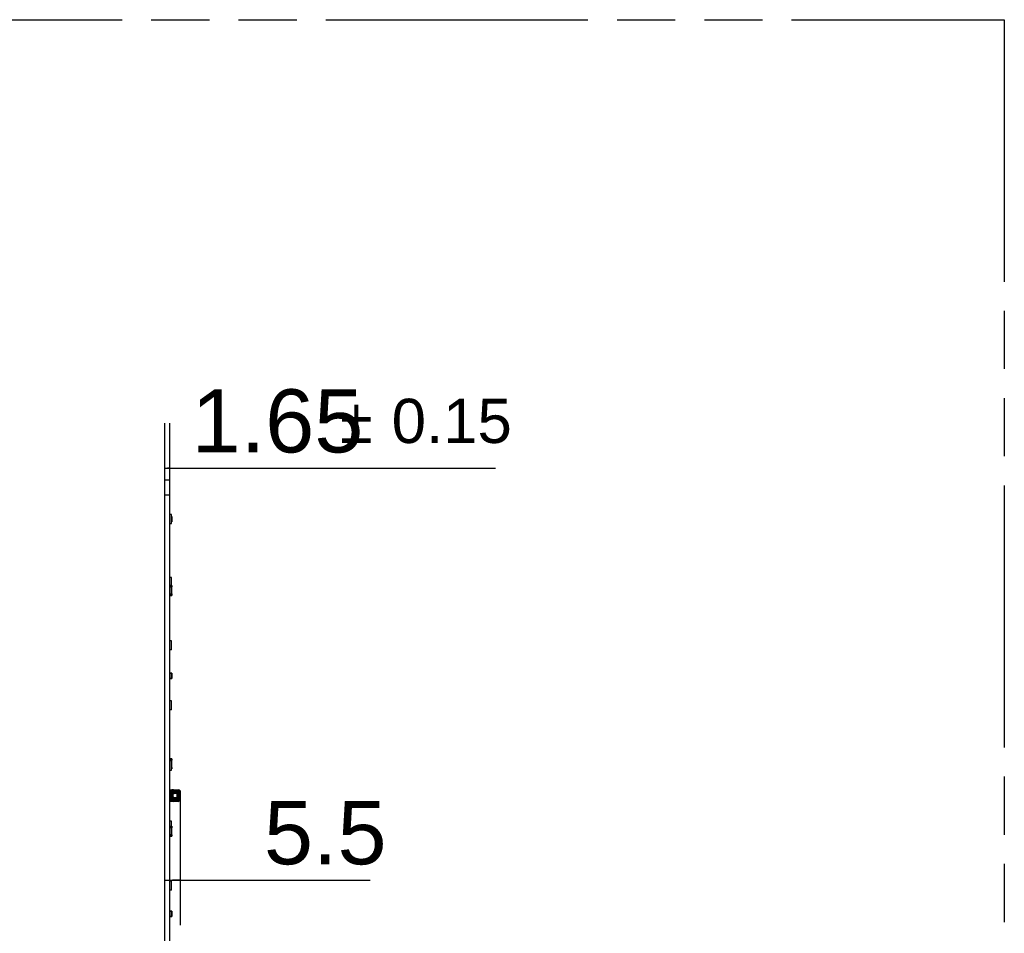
# Model space of a CAD drawing. Header units: millimetres. Extents: x 0 to 210, y 0 to 297.
# Tile 29 of 30: x 117 to 150, y 152 to 183. Entities that reach past the tile are written whole.
import ezdxf

# ---------------------------------------------------------------- set-up
doc = ezdxf.new("R2010")
doc.units = ezdxf.units.MM
doc.header["$LTSCALE"] = 19.36
doc.linetypes.add('PHANTOM', pattern=[0.8, 0.45, -0.05, 0.1, -0.05, 0.1, -0.05])
doc.layers.get('0').update_dxf_attribs({"linetype": 'CONTINUOUS'})
doc.layers.add('DEFAULT_3', color=7, linetype='PHANTOM')
doc.layers.add('Z_DIM_2D', color=7, linetype='CONTINUOUS')
doc.styles.add('TEXTSTYLE_3', font='helveticaneueltw1g-ltcn.otf')
doc.styles.add('TEXTSTYLE_4', font='gdt', dxfattribs={"width": 0.7})
doc.dimstyles.new('DIMSTYLE_4', dxfattribs={"dimtxt": 2.1, "dimasz": 3.5, "dimexe": 1.5, "dimexo": 0, "dimgap": 0.525, "dimtad": 1, "dimdec": 3, "dimlfac": 10, "dimdsep": 46, "dimtxsty": 'TEXTSTYLE_3', "dimblk": '_FILLED', "dimblk1": '_FILLED', "dimblk2": '_FILLED', "dimcen": 0.09, "dimclrt": 5, "dimadec": 0, "dimazin": 0, "dimtol": 1, "dimtp": 0.15, "dimtm": 0.15, "dimtfac": 1, "dimtdec": 3, "dimtofl": 0, "dimtmove": 0, "dimatfit": 3, "dimldrblk": '_FILLED', "dimfxl": 0, "dimtolj": 1, "dimarcsym": 0})
doc.dimstyles.new('DIMSTYLE_5', dxfattribs={"dimtxt": 2.1, "dimasz": 3.5, "dimexe": 1.5, "dimexo": 0, "dimgap": 0.525, "dimtad": 1, "dimdec": 3, "dimlfac": 10, "dimdsep": 46, "dimtxsty": 'TEXTSTYLE_3', "dimblk": '_FILLED', "dimblk1": '_FILLED', "dimblk2": '_FILLED', "dimcen": 0.09, "dimclrt": 5, "dimadec": 0, "dimazin": 0, "dimtp": 0.1, "dimtm": 0.1, "dimtfac": 1, "dimtdec": 3, "dimtofl": 0, "dimtmove": 0, "dimatfit": 3, "dimldrblk": '_FILLED', "dimfxl": 0, "dimtolj": 1, "dimarcsym": 0})

# ---------------------------------------------------------------- blocks, each defined once
blk = doc.blocks.new('*D8')
at = {"layer": 'Z_DIM_2D', "color": 2, "linetype": 'Continuous'}
for p, q in [((122.213, 167.378), (122.213, 169.263)), ((122.378, 167.378), (122.378, 169.263)), ((122.213, 167.763), (122.296, 167.763)), ((122.378, 167.763), (122.296, 167.763)), ((122.296, 167.763), (133.21, 167.763))]:
    blk.add_line(p, q, dxfattribs=at)
at = {"layer": 'Z_DIM_2D', "color": 5, "linetype": 'Continuous'}
for s, height, style, p in [('1.65', 2.1, 'TEXTSTYLE_3', (123.103, 168.288)), ('`', 1.47, 'TEXTSTYLE_4', (128.039, 168.603)), ('0.15', 1.47, 'TEXTSTYLE_3', (129.754, 168.603))]:
    blk.add_text(s, height=height, dxfattribs=dict(at, style=style)).set_placement(p)
blk = doc.blocks.new('_FILLED')
at = {"color": 0, "linetype": 'ByBlock'}
blk.add_solid([(0, 0), (-1, 0.125), (-1, -0.125)], dxfattribs=at)
blk = doc.blocks.new('_NONE')
blk = doc.blocks.new('*D9')
at = {"layer": 'Z_DIM_2D', "color": 2, "linetype": 'Continuous'}
for p, q in [((122.723, 156.736), (122.723, 154.592)), ((122.723, 154.592), (122.723, 152.567)), ((122.213, 154.067), (122.468, 154.067)), ((122.723, 154.067), (122.468, 154.067)), ((122.468, 154.067), (129.034, 154.067))]:
    blk.add_line(p, q, dxfattribs=at)
at = {"layer": 'Z_DIM_2D', "color": 5, "linetype": 'Continuous', "style": 'TEXTSTYLE_3'}
blk.add_text('5.5', height=2.1, dxfattribs=at).set_placement((125.507, 154.592))

msp = doc.modelspace()

# ---------------------------------------------------------------- linework, layer by layer
at = {"color": 7, "linetype": 'Continuous'}
for p, q in [((122.21301, 140.37776), (122.21301, 167.37776)), ((122.21301, 167.37776), (122.37801, 167.37776)), ((122.37801, 140.37776), (122.37801, 167.37776)), ((122.21301, 166.87776), (122.37801, 166.87776)), ((122.43003, 166.22776), (122.37801, 166.22776)), ((122.43003, 165.92776), (122.43003, 166.22776)), ((122.43003, 166.15776), (122.43903, 166.15776)), ((122.43903, 166.15376), (122.43903, 166.15763)), ((122.44303, 166.15376), (122.43903, 166.15376)), ((122.44303, 166.15376), (122.44303, 165.98176)), ((122.37801, 165.92776), (122.43003, 165.92776)), ((122.43903, 165.97776), (122.43003, 165.97776)), ((122.43903, 165.97776), (122.43903, 165.98176)), ((122.43903, 165.98176), (122.4429, 165.98176)), ((122.43003, 164.12776), (122.37801, 164.12776)), ((122.43003, 163.86776), (122.43003, 164.12776)), ((122.38203, 163.86376), (122.37816, 163.86376)), ((122.38203, 163.86776), (122.38203, 163.86376)), ((122.38203, 163.86776), (122.43903, 163.86776)), ((122.38203, 163.82176), (122.38203, 163.57876)), ((122.43903, 163.81776), (122.38203, 163.81776)), ((122.43903, 163.86376), (122.43903, 163.86763)), ((122.44303, 163.86376), (122.43903, 163.86376)), ((122.43903, 163.57876), (122.43903, 163.82176)), ((122.43903, 163.82176), (122.44289, 163.82176)), ((122.44303, 163.86376), (122.44303, 163.82176)), ((122.38203, 163.57876), (122.37816, 163.57876)), ((122.38203, 163.58276), (122.43903, 163.58276)), ((122.38203, 163.53676), (122.38203, 163.53276)), ((122.43903, 163.53276), (122.38203, 163.53276)), ((122.44303, 163.57876), (122.43903, 163.57876)), ((122.43903, 163.53276), (122.43903, 163.53676)), ((122.43903, 163.53676), (122.44289, 163.53676)), ((122.44303, 163.57876), (122.44303, 163.53676)), ((122.43003, 162.02776), (122.37801, 162.02776)), ((122.43003, 161.72776), (122.43003, 162.02776)), ((122.43003, 161.72776), (122.37801, 161.72776)), ((122.38203, 160.94876), (122.37816, 160.94876)), ((122.38203, 160.95276), (122.38203, 160.94876)), ((122.38203, 160.95276), (122.43903, 160.95276)), ((122.43903, 160.94876), (122.43903, 160.95263)), ((122.44303, 160.94876), (122.43903, 160.94876)), ((122.44303, 160.94876), (122.44303, 160.77676)), ((122.3792, 160.77676), (122.38203, 160.77676)), ((122.38203, 160.77676), (122.38203, 160.77289)), ((122.43903, 160.77276), (122.38203, 160.77276)), ((122.43903, 160.77276), (122.43903, 160.77676)), ((122.43903, 160.77676), (122.4429, 160.77676)), ((122.43003, 160.02776), (122.37801, 160.02776)), ((122.43003, 159.72776), (122.43003, 160.02776)), ((122.43003, 159.72776), (122.37801, 159.72776)), ((122.43003, 158.02776), (122.37801, 158.02776)), ((122.38203, 158.09876), (122.37816, 158.09876)), ((122.38203, 158.10276), (122.38203, 158.09876)), ((122.38203, 158.10276), (122.43903, 158.10276)), ((122.38203, 158.05676), (122.38203, 158.02776)), ((122.43903, 158.05276), (122.38203, 158.05276)), ((122.43003, 157.72776), (122.43003, 158.02776)), ((122.43903, 158.09876), (122.43903, 158.10263)), ((122.44303, 158.09876), (122.43903, 158.09876)), ((122.43903, 157.81376), (122.43903, 158.05676)), ((122.43903, 158.05676), (122.44289, 158.05676)), ((122.44303, 158.09876), (122.44303, 158.05676)), ((122.37801, 157.72776), (122.43003, 157.72776)), ((122.43003, 157.81776), (122.43903, 157.81776)), ((122.43903, 157.76776), (122.43003, 157.76776)), ((122.44303, 157.81376), (122.43903, 157.81376)), ((122.43903, 157.76776), (122.43903, 157.77176)), ((122.43903, 157.77176), (122.44289, 157.77176)), ((122.44303, 157.81376), (122.44303, 157.77176)), ((122.37801, 156.99776), (122.38301, 156.99776)), ((122.37801, 156.92526), (122.39301, 156.94026)), ((122.38301, 157.07276), (122.38301, 156.93026)), ((122.38301, 157.07276), (122.65366, 157.0704)), ((122.40801, 156.93526), (122.38801, 156.93526)), ((122.39301, 156.94807), (122.39301, 156.9718)), ((122.39301, 156.94026), (122.40801, 156.94026)), ((122.41051, 156.94776), (122.39322, 156.94806)), ((122.40801, 156.81526), (122.40801, 156.94026)), ((122.41051, 156.80776), (122.41051, 156.94776)), ((122.43119, 156.84276), (122.43119, 156.91276)), ((122.44051, 156.95745), (122.4499, 156.95335)), ((122.44144, 156.84276), (122.44144, 156.91276)), ((122.44144, 156.91276), (122.44294, 156.91276)), ((122.44294, 156.91276), (122.44294, 156.84276)), ((122.47481, 156.99221), (122.47172, 156.98492)), ((122.48131, 156.90716), (122.48131, 156.84836)), ((122.5849, 156.94696), (122.52111, 156.94696)), ((122.54301, 157.01405), (122.633, 157.01376)), ((122.62966, 157.01288), (122.54301, 157.01288)), ((122.64322, 157.02401), (122.55293, 157.02429)), ((122.62471, 156.84836), (122.62471, 156.90716)), ((122.64322, 157.02401), (122.63293, 157.01376)), ((122.68311, 156.79686), (122.68311, 156.95867)), ((122.6838, 156.96275), (122.6838, 156.79275)), ((122.70435, 156.79275), (122.70435, 156.96275)), ((122.72301, 157.01933), (122.72301, 156.73619)), ((122.37801, 156.83026), (122.39301, 156.81526)), ((122.38301, 156.75776), (122.37801, 156.75776)), ((122.38301, 156.82526), (122.38301, 156.68276)), ((122.65366, 156.68512), (122.38301, 156.68276)), ((122.38801, 156.82026), (122.40801, 156.82026)), ((122.40801, 156.81526), (122.39301, 156.81526)), ((122.39301, 156.80746), (122.41051, 156.80776)), ((122.39301, 156.78373), (122.39301, 156.80746)), ((122.4499, 156.80217), (122.44051, 156.79808)), ((122.44294, 156.84276), (122.44144, 156.84276)), ((122.47179, 156.77066), (122.4749, 156.76338)), ((122.52111, 156.80856), (122.5849, 156.80856)), ((122.54301, 156.74264), (122.62966, 156.74264)), ((122.63299, 156.74176), (122.54301, 156.74148)), ((122.55317, 156.73123), (122.64324, 156.73152)), ((122.70435, 156.79275), (122.6838, 156.79275)), ((122.43003, 156.02776), (122.37801, 156.02776)), ((122.43003, 155.85776), (122.43003, 156.02776)), ((122.37801, 155.72776), (122.38203, 155.72776)), ((122.38203, 155.85376), (122.37816, 155.85376)), ((122.38203, 155.56876), (122.37816, 155.56876)), ((122.38203, 155.85776), (122.38203, 155.85376)), ((122.38203, 155.85776), (122.43903, 155.85776)), ((122.38203, 155.81176), (122.38203, 155.56876)), ((122.43903, 155.80776), (122.38203, 155.80776)), ((122.38203, 155.57276), (122.43903, 155.57276)), ((122.43903, 155.85376), (122.43903, 155.85763)), ((122.44303, 155.85376), (122.43903, 155.85376)), ((122.43903, 155.56876), (122.43903, 155.81176)), ((122.43903, 155.81176), (122.44289, 155.81176)), ((122.44303, 155.56876), (122.43903, 155.56876)), ((122.44303, 155.85376), (122.44303, 155.81176)), ((122.44303, 155.56876), (122.44303, 155.52676)), ((122.38203, 155.52676), (122.38203, 155.52276)), ((122.43903, 155.52276), (122.38203, 155.52276)), ((122.43903, 155.52276), (122.43903, 155.52676)), ((122.43903, 155.52676), (122.44289, 155.52676)), ((122.43003, 154.02776), (122.37801, 154.02776)), ((122.43003, 153.72776), (122.43003, 154.02776)), ((122.43003, 153.72776), (122.37801, 153.72776)), ((122.38203, 153.03376), (122.37816, 153.03376)), ((122.38203, 153.03776), (122.43903, 153.03776)), ((122.38203, 153.03776), (122.38203, 153.03376)), ((122.43903, 153.03376), (122.43903, 153.03763)), ((122.44303, 153.03376), (122.43903, 153.03376)), ((122.44303, 153.03376), (122.44303, 152.86176)), ((122.3792, 152.86176), (122.38203, 152.86176)), ((122.38203, 152.86176), (122.38203, 152.85789)), ((122.43903, 152.85776), (122.38203, 152.85776)), ((122.43903, 152.86176), (122.4429, 152.86176)), ((122.43903, 152.85776), (122.43903, 152.86176))]:
    msp.add_line(p, q, dxfattribs=at)
at = {"color": 9, "linetype": 'Continuous'}
for p, q in [((122.43903, 166.15376), (122.43003, 166.15376)), ((122.43903, 165.98176), (122.43903, 166.15376)), ((122.43003, 165.98176), (122.43903, 165.98176)), ((122.38203, 163.86376), (122.38203, 163.82176)), ((122.43903, 163.86376), (122.38203, 163.86376)), ((122.38203, 163.82176), (122.43903, 163.82176)), ((122.43903, 163.82176), (122.43903, 163.86376)), ((122.43903, 163.82176), (122.44186, 163.81893)), ((122.3792, 163.58159), (122.38203, 163.57876)), ((122.38203, 163.57876), (122.38203, 163.53676)), ((122.43903, 163.57876), (122.38203, 163.57876)), ((122.38203, 163.53676), (122.43903, 163.53676)), ((122.43903, 163.53676), (122.43903, 163.57876)), ((122.44186, 163.53393), (122.43903, 163.53676)), ((122.38203, 160.94876), (122.38203, 160.77676)), ((122.43903, 160.94876), (122.38203, 160.94876)), ((122.43903, 160.77676), (122.43903, 160.94876)), ((122.38203, 160.77676), (122.43903, 160.77676)), ((122.38203, 158.09876), (122.38203, 158.05676)), ((122.43903, 158.09876), (122.38203, 158.09876)), ((122.38203, 158.05676), (122.43903, 158.05676)), ((122.43903, 158.05676), (122.43903, 158.09876)), ((122.43903, 158.05676), (122.44186, 158.05393)), ((122.43903, 157.81376), (122.43003, 157.81376)), ((122.43003, 157.77176), (122.43903, 157.77176)), ((122.43903, 157.77176), (122.43903, 157.81376)), ((122.44186, 157.76893), (122.43903, 157.77176)), ((122.38301, 156.99026), (122.37801, 156.99026)), ((122.40174, 157.01268), (122.38301, 157.01268)), ((122.41301, 156.9718), (122.39301, 156.9718)), ((122.41301, 156.9718), (122.41301, 156.78373)), ((122.44051, 157.03216), (122.42738, 157.04725)), ((122.43119, 156.91276), (122.44144, 156.91276)), ((122.44056, 156.95758), (122.44056, 157.03221)), ((122.44296, 156.91483), (122.44294, 156.91345)), ((122.44294, 156.91276), (122.44629, 156.91276)), ((122.44629, 156.84276), (122.44629, 156.91276)), ((122.44631, 156.91441), (122.46845, 156.92548)), ((122.46845, 156.83005), (122.46845, 156.92548)), ((122.47468, 157.04773), (122.47468, 156.99243)), ((122.47848, 156.92692), (122.47848, 156.82896)), ((122.47848, 156.92692), (122.48131, 156.90716)), ((122.66033, 157.0504), (122.50054, 157.0518)), ((122.52111, 156.94696), (122.50352, 156.94947)), ((122.51573, 156.97488), (122.51087, 156.97323)), ((122.51573, 156.97488), (122.53675, 157.00407)), ((122.51573, 156.97488), (122.51573, 156.94946)), ((122.51573, 156.97488), (122.60241, 156.97488)), ((122.60241, 156.94946), (122.51573, 156.94946)), ((122.53601, 157.00651), (122.53675, 157.00407)), ((122.55293, 157.02429), (122.543, 157.01405)), ((122.54301, 157.0044), (122.54301, 157.01405)), ((122.54301, 157.0044), (122.62966, 157.0044)), ((122.60241, 156.94946), (122.5849, 156.94696)), ((122.60241, 156.94946), (122.60241, 156.97488)), ((122.62966, 157.0044), (122.61753, 156.97406)), ((122.62471, 156.90716), (122.62729, 156.92523)), ((122.62729, 156.91977), (122.62729, 156.92523)), ((122.64838, 156.92523), (122.62729, 156.92523)), ((122.62966, 157.01288), (122.62966, 157.0044)), ((122.633, 157.01288), (122.62966, 157.01288)), ((122.633, 157.01376), (122.633, 157.01288)), ((122.63914, 157.00559), (122.64017, 157.00262)), ((122.6474, 156.94172), (122.67608, 156.95867)), ((122.64838, 156.92523), (122.64838, 156.90796)), ((122.65472, 157.07015), (122.65366, 157.0704)), ((122.67608, 156.95867), (122.67608, 156.79686)), ((122.67608, 156.95867), (122.68311, 156.95867)), ((122.6838, 156.96275), (122.70435, 156.96275)), ((122.71411, 157.02359), (122.70985, 157.01933)), ((122.70985, 156.7362), (122.70985, 157.01933)), ((122.72301, 157.01933), (122.70985, 157.01933)), ((122.37801, 156.76526), (122.38301, 156.76526)), ((122.38301, 156.74285), (122.40174, 156.74285)), ((122.39301, 156.78373), (122.41301, 156.78373)), ((122.42738, 156.70827), (122.44051, 156.72336)), ((122.44144, 156.84276), (122.43119, 156.84276)), ((122.44058, 156.7233), (122.44058, 156.79789)), ((122.44629, 156.84276), (122.44294, 156.84276)), ((122.44297, 156.84001), (122.44294, 156.84161)), ((122.44631, 156.84111), (122.44629, 156.84276)), ((122.46845, 156.83005), (122.44631, 156.84111)), ((122.47468, 156.7631), (122.47468, 156.70778)), ((122.48131, 156.84836), (122.47848, 156.82896)), ((122.50054, 156.70373), (122.66033, 156.70512)), ((122.50351, 156.80605), (122.52111, 156.80856)), ((122.51086, 156.7823), (122.51573, 156.78065)), ((122.51573, 156.80606), (122.51573, 156.78065)), ((122.51573, 156.80606), (122.60241, 156.80606)), ((122.53675, 156.75145), (122.51573, 156.78065)), ((122.51573, 156.78065), (122.60241, 156.78065)), ((122.53601, 156.749), (122.53675, 156.75145)), ((122.54301, 156.75112), (122.53784, 156.7514)), ((122.55317, 156.73123), (122.54288, 156.74148)), ((122.54301, 156.74148), (122.54301, 156.75112)), ((122.62966, 156.75112), (122.54301, 156.75112)), ((122.5849, 156.80856), (122.60241, 156.80606)), ((122.60241, 156.78065), (122.60241, 156.80606)), ((122.61753, 156.78146), (122.62966, 156.75112)), ((122.62729, 156.8303), (122.62471, 156.84836)), ((122.62729, 156.8303), (122.62729, 156.83575)), ((122.62729, 156.8303), (122.64838, 156.8303)), ((122.62966, 156.75112), (122.62966, 156.74264)), ((122.62966, 156.74264), (122.63299, 156.74264)), ((122.63295, 156.74176), (122.64324, 156.73152)), ((122.63299, 156.74264), (122.63299, 156.74176)), ((122.67608, 156.79686), (122.6474, 156.8138)), ((122.64838, 156.84756), (122.64838, 156.8303)), ((122.67608, 156.79686), (122.68311, 156.79686)), ((122.70985, 156.7362), (122.72301, 156.7362)), ((122.3792, 155.57159), (122.38203, 155.56876)), ((122.38203, 155.85376), (122.38203, 155.81176)), ((122.43903, 155.85376), (122.38203, 155.85376)), ((122.38203, 155.81176), (122.43903, 155.81176)), ((122.38203, 155.56876), (122.38203, 155.52676)), ((122.43903, 155.56876), (122.38203, 155.56876)), ((122.43903, 155.81176), (122.43903, 155.85376)), ((122.43903, 155.81176), (122.44186, 155.80893)), ((122.43903, 155.52676), (122.43903, 155.56876)), ((122.38203, 155.52676), (122.43903, 155.52676)), ((122.44186, 155.52393), (122.43903, 155.52676)), ((122.43903, 153.03376), (122.38203, 153.03376)), ((122.38203, 153.03376), (122.38203, 152.86176)), ((122.43903, 152.86176), (122.43903, 153.03376)), ((122.38203, 152.86176), (122.43903, 152.86176))]:
    msp.add_line(p, q, dxfattribs=at)
for points in [[(122.6024, 156.94927), (122.60274, 156.94927), (122.60307, 156.94926), (122.60341, 156.94925), (122.60375, 156.94924), (122.60408, 156.94922), (122.60441, 156.94919), (122.60473, 156.94916), (122.60504, 156.94913)], [(122.62693, 156.92802), (122.62697, 156.92771), (122.627, 156.92739), (122.62703, 156.92704), (122.62706, 156.92668), (122.62708, 156.92632), (122.62709, 156.92595), (122.6271, 156.92559), (122.6271, 156.92522)], [(122.60504, 156.8064), (122.60462, 156.80635), (122.60419, 156.80632), (122.60375, 156.80629), (122.6033, 156.80627), (122.60285, 156.80626), (122.60241, 156.80625)], [(122.6271, 156.8303), (122.6271, 156.82994), (122.62709, 156.82957), (122.62708, 156.8292), (122.62706, 156.82884), (122.62703, 156.82848), (122.627, 156.82814), (122.62697, 156.82781), (122.62693, 156.8275)]]:
    msp.add_lwpolyline(points, dxfattribs=at)
at = {"color": 7, "linetype": 'Continuous'}
for centre, radius, start, end in [((122.43903, 166.15376), 0.004, 0, 90), ((122.43903, 165.98176), 0.004, 270, 360), ((122.38203, 163.82176), 0.004, 194.632775, 270), ((122.38203, 163.86376), 0.004, 104.810599, 140.264228), ((122.43903, 163.86376), 0.004, 0, 90), ((122.43903, 163.82176), 0.004, 270, 360), ((122.38203, 163.53676), 0.004, 194.632775, 270), ((122.38203, 163.57876), 0.004, 90, 135), ((122.43903, 163.57876), 0.004, 0, 90), ((122.43903, 163.53676), 0.004, 270, 360), ((122.38203, 160.94876), 0.004, 90, 143.217617), ((122.43903, 160.94876), 0.004, 0, 90), ((122.38203, 160.77676), 0.004, 180, 270), ((122.43903, 160.77676), 0.004, 270, 360), ((122.38203, 158.05676), 0.004, 194.632775, 270), ((122.38203, 158.09876), 0.004, 104.810599, 140.264228), ((122.43903, 158.09876), 0.004, 0, 90), ((122.43903, 158.05676), 0.004, 270, 360), ((122.43903, 157.81376), 0.004, 0, 90), ((122.43903, 157.77176), 0.004, 270, 360), ((122.49301, 156.9718), 0.1, 89.501161, 180), ((122.54301, 156.91276), 0.11182, 156.370061, 179.999992), ((122.54301, 156.91276), 0.10157, 156.443229, 179.999989), ((122.54309, 156.91273), 0.10015, 96.02422, 178.789026), ((122.54267, 156.91273), 0.10132, 89.807619, 134.523954), ((122.63282, 156.96277), 0.05099, 359.991747, 89.801258), ((122.63303, 156.96279), 0.05009, 359.963352, 90.021172), ((122.65349, 157.0504), 0.02, 76.846275, 89.5), ((122.63301, 156.96276), 0.11, 38.942231, 76.846553), ((122.70301, 157.01933), 0.02, 0, 38.941283), ((122.49301, 156.78373), 0.1, 179.999999, 270.498597), ((122.54301, 156.84276), 0.11182, 180.000008, 203.657326), ((122.54301, 156.84276), 0.10157, 180, 203.53336), ((122.54308, 156.84279), 0.10015, 181.607698, 263.97193), ((122.54267, 156.84281), 0.10133, 225.484647, 270.192641), ((122.63282, 156.79275), 0.05099, 270.195092, 0.005144), ((122.63303, 156.79273), 0.05009, 269.957975, 0.023957), ((122.65349, 156.70512), 0.02, 270.498695, 283.153385), ((122.63301, 156.79276), 0.11, 283.153113, 321.059675), ((122.67301, 156.71214), 0.02, 296.387594, 352.048343), ((122.70301, 156.73619), 0.02, 321.069198, 360), ((122.38203, 155.81176), 0.004, 194.632775, 270), ((122.38203, 155.85376), 0.004, 104.810599, 140.264228), ((122.38203, 155.56876), 0.004, 90, 135), ((122.43903, 155.85376), 0.004, 0, 90), ((122.43903, 155.81176), 0.004, 270, 360), ((122.43903, 155.56876), 0.004, 0, 90), ((122.38203, 155.52676), 0.004, 194.632775, 270), ((122.43903, 155.52676), 0.004, 270, 360), ((122.38203, 153.03376), 0.004, 90, 143.201333), ((122.43903, 153.03376), 0.004, 0, 90), ((122.38203, 152.86176), 0.004, 180, 270), ((122.43903, 152.86176), 0.004, 270, 360)]:
    msp.add_arc(centre, radius, start, end, dxfattribs=at)
at = {"color": 9, "linetype": 'Continuous'}
for centre, radius, start, end in [((122.49301, 156.9718), 0.08, 130.959554, 180), ((122.50521, 156.91276), 0.05892, 178.389805, 179.995018), ((122.5353, 156.91565), 0.08899, 167.750319, 180.798731), ((122.51544, 162.60536), 5.6559, 269.879207, 270.002886), ((122.53406, 156.91537), 0.08875, 88.259833, 101.425781), ((122.54301, 156.94494), 0.05946, 90.003428, 96.038932), ((122.61974, 156.91448), 0.09047, 82.600873, 83.700175), ((122.61958, 156.9133), 0.09166, 77.019663, 82.598672), ((122.63009, 156.959), 0.04476, 17.984718, 76.987861), ((122.63993, 156.96345), 0.08931, 66.552292, 76.800623), ((122.58666, 156.94465), 0.0905, 16.534159, 18.135551), ((122.57737, 156.94189), 0.10019, 15.107215, 16.535269), ((122.63927, 156.96193), 0.09097, 59.796718, 66.550293), ((123.8379, 156.95839), 1.15479, 179.782911, 179.98605), ((122.63881, 156.96111), 0.09191, 56.44864, 59.801726), ((122.63846, 156.96077), 0.09239, 47.732411, 56.385554), ((122.64036, 156.963), 0.08946, 41.552762, 47.676458), ((122.64411, 156.96635), 0.08443, 38.865811, 41.536291), ((122.49301, 156.78373), 0.08, 180, 229.051399), ((122.45179, 156.80954), 0.03204, 99.842575, 101.641758), ((122.51556, 151.05675), 5.74931, 89.998327, 90.120077), ((122.53431, 156.83877), 0.08737, 258.294553, 264.953942), ((122.534, 156.83507), 0.08366, 264.945867, 271.884706), ((122.54032, 156.76886), 0.01763, 258.549984, 261.903575), ((122.60237, 156.92195), 0.14131, 270.015522, 276.156927), ((122.6208, 156.83058), 0.07995, 276.363651, 277.631806), ((122.50894, 156.83033), 0.13944, 353.194829, 359.988325), ((122.6023, 156.70468), 0.05803, 357.365156, 0.43546), ((122.63995, 156.79207), 0.0893, 283.191611, 293.447873), ((122.54922, 156.82263), 0.12968, 342.067953, 343.124014), ((122.57133, 156.81593), 0.10657, 343.122784, 344.427464), ((122.63928, 156.79359), 0.09096, 293.451065, 300.313842), ((123.84217, 156.79715), 1.15905, 180.014259, 180.216847), ((122.63885, 156.79434), 0.09183, 300.308575, 303.559256), ((122.63855, 156.7946), 0.09221, 303.623959, 312.285549), ((122.64033, 156.79252), 0.08947, 312.339526, 318.462731), ((122.64397, 156.78927), 0.0846, 318.478455, 321.146684)]:
    msp.add_arc(centre, radius, start, end, dxfattribs=at)
at = {"color": 7, "linetype": 'Continuous'}
for centre, start_param, end_param in [((122.37008, 156.97276), 1.02723135, 1.24803086), ((122.37008, 156.78276), -1.24803086, -1.02723135)]:
    msp.add_ellipse(centre, major_axis=(0.025, 0), ratio=1, start_param=start_param, end_param=end_param, dxfattribs=at)
at = {"color": 9, "linetype": 'Continuous'}
for points in [[(122.44186, 166.15376), (122.44186, 166.1554), (122.44066, 166.15775), (122.43903, 166.15776)], [(122.43903, 165.97893), (122.44066, 165.97893), (122.44302, 165.98013), (122.44303, 165.98176)], [(122.38203, 163.86659), (122.38039, 163.86659), (122.37804, 163.8654), (122.37803, 163.86376)], [(122.38203, 163.81893), (122.38039, 163.81893), (122.37804, 163.82013), (122.37803, 163.82176)], [(122.43903, 163.86776), (122.44066, 163.86775), (122.44186, 163.8654), (122.44186, 163.86376)], [(122.38203, 163.53393), (122.38039, 163.53393), (122.37804, 163.53513), (122.37803, 163.53676)], [(122.43903, 163.58159), (122.44066, 163.58159), (122.44302, 163.5804), (122.44303, 163.57876)], [(122.38203, 160.95159), (122.38039, 160.95159), (122.37804, 160.9504), (122.37803, 160.94876)], [(122.44186, 160.94876), (122.44186, 160.9504), (122.44066, 160.95275), (122.43903, 160.95276)], [(122.3792, 160.77676), (122.3792, 160.77513), (122.38039, 160.77277), (122.38203, 160.77276)], [(122.43903, 160.77393), (122.44066, 160.77393), (122.44302, 160.77513), (122.44303, 160.77676)], [(122.38203, 158.10159), (122.38039, 158.10159), (122.37804, 158.1004), (122.37803, 158.09876)], [(122.38203, 158.05393), (122.38039, 158.05393), (122.37804, 158.05513), (122.37803, 158.05676)], [(122.43903, 158.10276), (122.44066, 158.10275), (122.44186, 158.1004), (122.44186, 158.09876)], [(122.43903, 157.81659), (122.44066, 157.81659), (122.44302, 157.8154), (122.44303, 157.81376)], [(122.44056, 157.0322), (122.45086, 157.03928), (122.46259, 157.04457), (122.47468, 157.04773)], [(122.50054, 157.0518), (122.49182, 157.05188), (122.48296, 157.05047), (122.47468, 157.04773)], [(122.53259, 157.01233), (122.53603, 157.0127), (122.53953, 157.01305), (122.54295, 157.01261)], [(122.61753, 156.97406), (122.61251, 156.97461), (122.60746, 156.97486), (122.60241, 156.97488)], [(122.62729, 156.91977), (122.62731, 156.91569), (122.62879, 156.91142), (122.63128, 156.90818)], [(122.64838, 156.90796), (122.64713, 156.90544), (122.64638, 156.90237), (122.64701, 156.89963)], [(122.64701, 156.85589), (122.64638, 156.85315), (122.64713, 156.85009), (122.64838, 156.84756)], [(122.64838, 156.92523), (122.64836, 156.93073), (122.64805, 156.93625), (122.6474, 156.94172)], [(122.6614, 157.06135), (122.6615, 157.05768), (122.66107, 157.05399), (122.66033, 157.0504)], [(122.67608, 156.95867), (122.6756, 156.96181), (122.67493, 156.96493), (122.6741, 156.96801)], [(122.47468, 156.70778), (122.4626, 156.71096), (122.45087, 156.71623), (122.44058, 156.72331)], [(122.44835, 156.82117), (122.44692, 156.8277), (122.44621, 156.83443), (122.44633, 156.84111)], [(122.47468, 156.70778), (122.48297, 156.70505), (122.49181, 156.70365), (122.50054, 156.70373)], [(122.63128, 156.84734), (122.62879, 156.8441), (122.62731, 156.83984), (122.62729, 156.83575)], [(122.64016, 156.75296), (122.63727, 156.75229), (122.63436, 156.75174), (122.63142, 156.75134)], [(122.68028, 156.78738), (122.67813, 156.78532), (122.67542, 156.78384), (122.67266, 156.7827)], [(122.67607, 156.79686), (122.67558, 156.79364), (122.67487, 156.79045), (122.67399, 156.78732)], [(122.68312, 156.79276), (122.68308, 156.79073), (122.68174, 156.78879), (122.68028, 156.78738)], [(122.38203, 155.85659), (122.38039, 155.85659), (122.37804, 155.8554), (122.37803, 155.85376)], [(122.38203, 155.80893), (122.38039, 155.80893), (122.37804, 155.81013), (122.37803, 155.81176)], [(122.43903, 155.85776), (122.44066, 155.85775), (122.44186, 155.8554), (122.44186, 155.85376)], [(122.43903, 155.57159), (122.44066, 155.57159), (122.44302, 155.5704), (122.44303, 155.56876)], [(122.38203, 155.52393), (122.38039, 155.52393), (122.37804, 155.52513), (122.37803, 155.52676)], [(122.38203, 153.03659), (122.38039, 153.03659), (122.37804, 153.0354), (122.37803, 153.03376)], [(122.44186, 153.03376), (122.44186, 153.0354), (122.44066, 153.03775), (122.43903, 153.03776)], [(122.3792, 152.86176), (122.3792, 152.86013), (122.38039, 152.85777), (122.38203, 152.85776)], [(122.43903, 152.85893), (122.44066, 152.85893), (122.44302, 152.86013), (122.44303, 152.86176)]]:
    msp.add_open_spline(points, degree=3, dxfattribs=at)
at = {"color": 7, "linetype": 'Continuous'}
for points in [[(122.47468, 156.99243), (122.46123, 156.98321), (122.4491, 156.97126), (122.44056, 156.95737)], [(122.47162, 156.98496), (122.46251, 156.97599), (122.45501, 156.96507), (122.4499, 156.95336)], [(122.44058, 156.79816), (122.44917, 156.78431), (122.46126, 156.77236), (122.47468, 156.7631)], [(122.44988, 156.80221), (122.455, 156.79047), (122.4625, 156.77953), (122.47163, 156.77055)], [(122.54301, 156.74264), (122.53955, 156.74264), (122.53602, 156.74265), (122.53265, 156.74345)]]:
    msp.add_open_spline(points, degree=3, dxfattribs=at)
at = {"color": 9, "linetype": 'Continuous'}
for points, knots in [([(122.44631, 156.91441), (122.44559, 156.91454), (122.44452, 156.91478), (122.44338, 156.91508), (122.44309, 156.91534)], [0, 0, 0, 0, 0.65458414, 1, 1, 1, 1]), ([(122.51648, 157.00235), (122.5001, 156.99903), (122.46865, 156.98224), (122.45188, 156.95089), (122.44833, 156.93454)], [0, 0, 0, 0, 0.4995729, 1, 1, 1, 1]), ([(122.46159, 157.06673), (122.46419, 157.06759), (122.47085, 157.05905), (122.47325, 157.05274), (122.47471, 157.04775)], [0, 0, 0, 0, 0.34520404, 1, 1, 1, 1]), ([(122.51087, 156.97323), (122.50038, 156.97006), (122.48541, 156.96063), (122.4726, 156.942), (122.46971, 156.93092), (122.46844, 156.92548)], [0, 0, 0, 0, 0.49228928, 0.74946639, 1, 1, 1, 1]), ([(122.46845, 156.92548), (122.47087, 156.92569), (122.47384, 156.92646), (122.47791, 156.92616), (122.47848, 156.92692)], [0, 0, 0, 0, 0.71919597, 1, 1, 1, 1]), ([(122.47849, 156.92692), (122.47838, 156.93379), (122.48485, 156.94729), (122.49807, 156.9496), (122.50352, 156.94947)], [0, 0, 0, 0, 0.55772099, 1, 1, 1, 1]), ([(122.49388, 157.07179), (122.4964, 157.07177), (122.50027, 157.0629), (122.50058, 157.05654), (122.50055, 157.05179)], [0, 0, 0, 0, 0.34712412, 1, 1, 1, 1]), ([(122.51087, 156.97323), (122.51004, 156.9674), (122.50845, 156.96051), (122.50598, 156.94994), (122.50352, 156.94947)], [0, 0, 0, 0, 0.70108647, 1, 1, 1, 1]), ([(122.53259, 157.01233), (122.53332, 157.01236), (122.53483, 157.00988), (122.53552, 157.008), (122.53601, 157.00651)], [0, 0, 0, 0, 0.31877453, 1, 1, 1, 1]), ([(122.60506, 156.94934), (122.61052, 156.94873), (122.62106, 156.94368), (122.62645, 156.9333), (122.62712, 156.92805)], [0, 0, 0, 0, 0.50895882, 1, 1, 1, 1]), ([(122.61753, 156.97406), (122.61576, 156.96792), (122.61302, 156.96005), (122.60801, 156.94974), (122.60507, 156.94934)], [0, 0, 0, 0, 0.68232474, 1, 1, 1, 1]), ([(122.64739, 156.94172), (122.64801, 156.94971), (122.64247, 156.9671), (122.62556, 156.97406), (122.61753, 156.97406)], [0, 0, 0, 0, 0.49929989, 1, 1, 1, 1]), ([(122.63128, 156.84734), (122.63015, 156.85036), (122.62426, 156.86992), (122.62527, 156.89204), (122.63128, 156.90818)], [0, 0, 0, 0, 0.15757405, 1, 1, 1, 1]), ([(122.62729, 156.91977), (122.62691, 156.91526), (122.62517, 156.8873), (122.62535, 156.85916), (122.62729, 156.83575)], [0, 0, 0, 0, 0.16162068, 1, 1, 1, 1]), ([(122.62714, 156.92805), (122.62737, 156.93087), (122.63508, 156.93685), (122.64226, 156.93978), (122.6474, 156.94172)], [0, 0, 0, 0, 0.34047603, 1, 1, 1, 1]), ([(122.64838, 156.90796), (122.646, 156.91105), (122.64128, 156.91602), (122.6347, 156.91993), (122.62955, 156.92281), (122.62738, 156.92064), (122.62729, 156.91977)], [0, 0, 0, 0, 0.43497448, 0.733581, 0.90256926, 1, 1, 1, 1]), ([(122.63128, 156.90818), (122.63163, 156.90886), (122.63415, 156.91075), (122.64077, 156.90649), (122.64474, 156.90278), (122.64701, 156.89963)], [0, 0, 0, 0, 0.1151956, 0.41247717, 1, 1, 1, 1]), ([(122.63128, 156.84734), (122.63165, 156.84667), (122.63416, 156.84486), (122.64079, 156.84897), (122.64472, 156.85275), (122.64701, 156.85589)], [0, 0, 0, 0, 0.11532486, 0.41022408, 1, 1, 1, 1]), ([(122.63301, 157.01288), (122.63357, 157.01287), (122.63675, 157.01156), (122.63815, 157.00812), (122.63914, 157.00559)], [0, 0, 0, 0, 0.17176928, 1, 1, 1, 1]), ([(122.64838, 156.84756), (122.65396, 156.85648), (122.66182, 156.87783), (122.65364, 156.89879), (122.64838, 156.90796)], [0, 0, 0, 0, 0.49872347, 1, 1, 1, 1]), ([(122.66033, 157.0504), (122.66036, 157.05475), (122.65971, 157.06131), (122.6571, 157.06903), (122.65472, 157.07015)], [0, 0, 0, 0, 0.62308958, 1, 1, 1, 1]), ([(122.65804, 157.06988), (122.65852, 157.06976), (122.66119, 157.06772), (122.66133, 157.06402), (122.6614, 157.06135)], [0, 0, 0, 0, 0.15641043, 1, 1, 1, 1]), ([(122.67266, 156.97282), (122.67416, 156.9722), (122.67844, 156.97013), (122.68305, 156.96608), (122.68312, 156.96276)], [0, 0, 0, 0, 0.32778512, 1, 1, 1, 1]), ([(122.69385, 157.0544), (122.69548, 157.05331), (122.69398, 157.04558), (122.6916, 157.04111), (122.6896, 157.03771)], [0, 0, 0, 0, 0.33261191, 1, 1, 1, 1]), ([(122.71856, 157.0319), (122.7192, 157.03111), (122.71746, 157.02731), (122.7156, 157.02522), (122.71411, 157.02359)], [0, 0, 0, 0, 0.31591419, 1, 1, 1, 1]), ([(122.44298, 156.84001), (122.443, 156.84026), (122.44405, 156.84061), (122.44474, 156.8408), (122.44532, 156.84092)], [0, 0, 0, 0, 0.29898403, 1, 1, 1, 1]), ([(122.51659, 156.75322), (122.5002, 156.75661), (122.46854, 156.77323), (122.45194, 156.80479), (122.44835, 156.82117)], [0, 0, 0, 0, 0.49960128, 1, 1, 1, 1]), ([(122.4747, 156.70778), (122.47324, 156.70279), (122.47085, 156.69648), (122.46419, 156.68793), (122.46159, 156.68879)], [0, 0, 0, 0, 0.65485249, 1, 1, 1, 1]), ([(122.46844, 156.83005), (122.46969, 156.82461), (122.47259, 156.81352), (122.48541, 156.7949), (122.50038, 156.78549), (122.51086, 156.7823)], [0, 0, 0, 0, 0.25062668, 0.50779539, 1, 1, 1, 1]), ([(122.47848, 156.82896), (122.47768, 156.8285), (122.47405, 156.83011), (122.47087, 156.82984), (122.46845, 156.83005)], [0, 0, 0, 0, 0.27595328, 1, 1, 1, 1]), ([(122.50352, 156.80629), (122.49806, 156.80621), (122.48469, 156.80811), (122.47856, 156.8219), (122.4787, 156.82876)], [0, 0, 0, 0, 0.44310095, 1, 1, 1, 1]), ([(122.50055, 156.70373), (122.50058, 156.69898), (122.50027, 156.69262), (122.4964, 156.68375), (122.49388, 156.68373)], [0, 0, 0, 0, 0.65288843, 1, 1, 1, 1]), ([(122.51087, 156.7823), (122.51003, 156.78812), (122.50844, 156.79501), (122.50598, 156.80558), (122.50351, 156.80605)], [0, 0, 0, 0, 0.70062114, 1, 1, 1, 1]), ([(122.53259, 156.74319), (122.53332, 156.74316), (122.53483, 156.74563), (122.53552, 156.74752), (122.53601, 156.749)], [0, 0, 0, 0, 0.3188382, 1, 1, 1, 1]), ([(122.62713, 156.82748), (122.62645, 156.82222), (122.62106, 156.81184), (122.61052, 156.80679), (122.60506, 156.80619)], [0, 0, 0, 0, 0.49112753, 1, 1, 1, 1]), ([(122.61753, 156.78146), (122.61576, 156.7876), (122.61302, 156.79548), (122.60802, 156.80578), (122.60507, 156.80618)], [0, 0, 0, 0, 0.68233117, 1, 1, 1, 1]), ([(122.61753, 156.78146), (122.62556, 156.78139), (122.64244, 156.78847), (122.64804, 156.80582), (122.6474, 156.8138)], [0, 0, 0, 0, 0.50047011, 1, 1, 1, 1]), ([(122.62713, 156.82748), (122.62737, 156.82466), (122.63507, 156.81868), (122.64225, 156.81574), (122.6474, 156.8138)], [0, 0, 0, 0, 0.33924366, 1, 1, 1, 1]), ([(122.62729, 156.83575), (122.62737, 156.83488), (122.6291, 156.83306), (122.63278, 156.83459), (122.6398, 156.83808), (122.64507, 156.84333), (122.64838, 156.84756)], [0, 0, 0, 0, 0.09746817, 0.21324834, 0.40010152, 1, 1, 1, 1]), ([(122.64017, 156.75291), (122.63973, 156.75146), (122.63837, 156.74774), (122.63574, 156.74272), (122.63301, 156.74264)], [0, 0, 0, 0, 0.35590098, 1, 1, 1, 1]), ([(122.6726, 156.78271), (122.67024, 156.7755), (122.66178, 156.76195), (122.64755, 156.7547), (122.64016, 156.75296)], [0, 0, 0, 0, 0.49993388, 1, 1, 1, 1]), ([(122.65366, 156.68512), (122.65583, 156.68514), (122.65961, 156.69233), (122.66008, 156.69793), (122.66027, 156.70201)], [0, 0, 0, 0, 0.34684815, 1, 1, 1, 1]), ([(122.66033, 156.70512), (122.66122, 156.70078), (122.66214, 156.69491), (122.66031, 156.68618), (122.65804, 156.68565)], [0, 0, 0, 0, 0.65552807, 1, 1, 1, 1]), ([(122.69386, 156.70113), (122.6955, 156.70222), (122.69399, 156.70995), (122.69161, 156.71442), (122.68961, 156.71782)], [0, 0, 0, 0, 0.33260554, 1, 1, 1, 1]), ([(122.70985, 156.7362), (122.71073, 156.73539), (122.7137, 156.7325), (122.71661, 156.72941), (122.71801, 156.7268)], [0, 0, 0, 0, 0.28732296, 1, 1, 1, 1]), ([(122.71801, 156.7268), (122.71834, 156.72619), (122.71882, 156.72521), (122.71882, 156.72395), (122.71857, 156.72363)], [0, 0, 0, 0, 0.62868849, 1, 1, 1, 1])]:
    msp.add_open_spline(points, degree=3, knots=knots, dxfattribs=at)
at = {"color": 7, "linetype": 'Continuous'}
for points, knots in [([(122.47468, 156.99243), (122.47985, 156.99754), (122.50224, 157.01522), (122.53141, 157.0242), (122.55258, 157.02416)], [0, 0, 0, 0, 0.255644, 1, 1, 1, 1]), ([(122.52111, 156.94696), (122.51097, 156.94684), (122.48983, 156.93844), (122.48143, 156.9173), (122.48131, 156.90716)], [0, 0, 0, 0, 0.50001354, 1, 1, 1, 1]), ([(122.62471, 156.90716), (122.62458, 156.9173), (122.61619, 156.93845), (122.59504, 156.94684), (122.5849, 156.94696)], [0, 0, 0, 0, 0.50001358, 1, 1, 1, 1]), ([(122.64299, 157.02416), (122.65074, 157.0239), (122.6666, 157.02119), (122.68668, 157.00748), (122.7012, 156.98745), (122.70437, 156.97091), (122.70444, 156.96271)], [0, 0, 0, 0, 0.24309204, 0.49042345, 0.74308938, 1, 1, 1, 1]), ([(122.64701, 156.89963), (122.6492, 156.89706), (122.65656, 156.88371), (122.65474, 156.86476), (122.64701, 156.85589)], [0, 0, 0, 0, 0.2231549, 1, 1, 1, 1]), ([(122.55285, 156.73137), (122.53162, 156.7312), (122.50222, 156.74009), (122.47986, 156.75797), (122.47468, 156.7631)], [0, 0, 0, 0, 0.74424481, 1, 1, 1, 1]), ([(122.48131, 156.84837), (122.48135, 156.83822), (122.48987, 156.81708), (122.51097, 156.80869), (122.52111, 156.80856)], [0, 0, 0, 0, 0.50001332, 1, 1, 1, 1]), ([(122.5849, 156.80856), (122.59506, 156.80869), (122.61628, 156.81698), (122.62458, 156.83821), (122.62471, 156.84837)], [0, 0, 0, 0, 0.49999929, 1, 1, 1, 1]), ([(122.70444, 156.79271), (122.70395, 156.77682), (122.69076, 156.74448), (122.65842, 156.73164), (122.64312, 156.73137)], [0, 0, 0, 0, 0.50949674, 1, 1, 1, 1])]:
    msp.add_open_spline(points, degree=3, knots=knots, dxfattribs=at)
at = {"layer": 'DEFAULT_3', "color": 91, "linetype": 'PHANTOM', "true_color": 0x80ff80}
for p, q in [((50.12864, 182.68), (150.12864, 182.68)), ((150.12864, 182.68), (150.12864, 132.68))]:
    msp.add_line(p, q, dxfattribs=at)

# ---------------------------------------------------------------- dimensions: what is measured, and where the dimension line sits
at = {"layer": 'Z_DIM_2D', "color": 2, "linetype": 'Continuous'}
dim = msp.add_linear_dim(base=(122.37801, 167.763), p1=(122.21301, 169.263), p2=(122.37801, 169.263), dimstyle='DIMSTYLE_4', override={"dimblk1": 'NONE', "dimblk2": 'NONE', "dimsah": 1}, dxfattribs=at)
dim.commit()
dim.dimension.update_dxf_attribs({"geometry": '*D8', "text_midpoint": (128.15641, 167.763), "dimtype": 160})
dim = msp.add_linear_dim(base=(122.72301, 154.06745), p1=(122.21301, 166.87776), p2=(122.72301, 156.7362), text='5.5', dimstyle='DIMSTYLE_5', override={"dimblk1": 'NONE', "dimblk2": 'NONE', "dimsah": 1}, dxfattribs=at)
dim.commit()
dim.dimension.update_dxf_attribs({"geometry": '*D9', "text_midpoint": (127.27047, 154.06745), "dimtype": 160})

doc.saveas('drawing.dxf')
